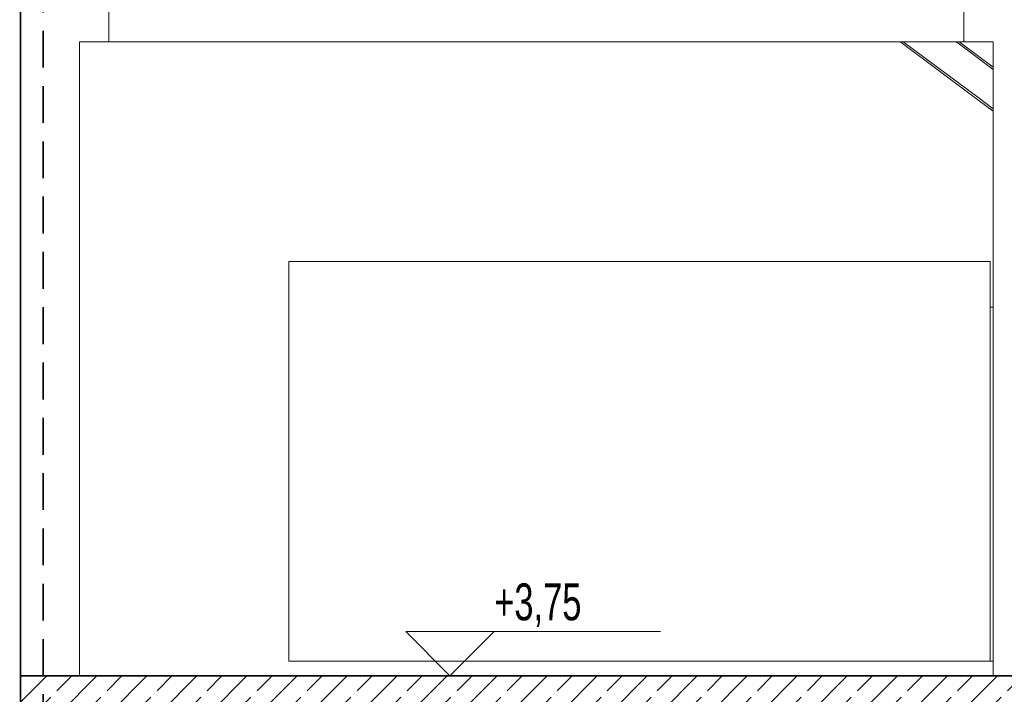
# Model space of a CAD drawing. Header units: metres. Extents: x -17.8 to 10.6, y -3.2 to 13.9.
# Tile 2 of 4: x -13.4 to -6.7, y 3.6 to 8.2. Entities that reach past the tile are written whole.
import ezdxf

# ---------------------------------------------------------------- set-up
doc = ezdxf.new("R2010")
doc.units = ezdxf.units.M
doc.header["$MEASUREMENT"] = 0
doc.linetypes.add('GESTRICHELT2', pattern=[0.375, 0.25, -0.125])
for name, color, linetype in [('40 Treppe', 7, 'Continuous'), ('Neubau_10 Fassade', 7, 'Continuous'), ('Neubau_10 Stütze', 7, 'Continuous'), ('Neubau_20 Decke Roh', 7, 'Continuous'), ('Neubau_20 Träger', 7, 'Continuous'), ('Neubau_70 Lüftung', 7, 'Continuous'), ('Neubau_93 1_100 Bemaßung', 7, 'Continuous')]:
    doc.layers.add(name, color=color, linetype=linetype)
doc.styles.add('ERSTELLTER_STIL_1', font='GOTHIC.TTF', dxfattribs={"width": 0.7})
doc.dimstyles.new('ERSTELLTER_STIL__1', dxfattribs={"dimtxt": 0.25, "dimasz": 0.190285, "dimexe": 0.18, "dimexo": 0.5, "dimgap": 0, "dimtad": 1, "dimzin": 0, "dimdsep": 46, "dimtxsty": 'ERSTELLTER_STIL_1', "dimblk": 'ARROWHEAD_6', "dimblk1": 'ARROWHEAD_6', "dimblk2": 'ARROWHEAD_6', "dimcen": 0.09, "dimclrd": 7, "dimclre": 7, "dimclrt": 7, "dimazin": 0, "dimtfac": 1, "dimtdec": 4, "dimtmove": 0, "dimatfit": 3, "dimfxl": 1, "dimtolj": 1, "dimtzin": 0, "dimarcsym": 0})
doc.dimstyles.new('ERSTELLTER_STIL__2', dxfattribs={"dimtxt": 0.25, "dimasz": 0.190285, "dimexe": 0.18, "dimexo": 0.5, "dimgap": 0, "dimtad": 1, "dimtih": 1, "dimtoh": 1, "dimzin": 0, "dimdsep": 46, "dimtxsty": 'ERSTELLTER_STIL_1', "dimblk": 'ARROWHEAD_6', "dimblk1": 'ARROWHEAD_6', "dimblk2": 'ARROWHEAD_6', "dimcen": 0.09, "dimclrd": 7, "dimclre": 7, "dimclrt": 7, "dimazin": 0, "dimtfac": 1, "dimtdec": 4, "dimtmove": 0, "dimatfit": 3, "dimfxl": 1, "dimtolj": 1, "dimtzin": 0, "dimarcsym": 0})

# ---------------------------------------------------------------- blocks, each defined once
blk = doc.blocks.new('ARROWHEAD_6')
at = {"color": 0, "linetype": 'Continuous', "lineweight": 0}
for p, q in [((-0.5, -0.5), (0.5, 0.5)), ((0, 0), (-1, 0))]:
    blk.add_line(p, q, dxfattribs=at)
blk = doc.blocks.new('*D5')
at = {"layer": 'Neubau_93 1_100 Bemaßung', "color": 7, "linetype": 'Continuous', "lineweight": 13, "transparency": 16777216}
for p, q in [((-15.90164588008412, 3.85015), (-15.70134588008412, 3.64985)), ((-15.30149588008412, 3.75), (-15.98927713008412, 3.75)), ((-15.80149588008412, 0), (-15.80149588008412, 3.75)), ((-15.90164588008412, 0.10015), (-15.70134588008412, -0.10015)), ((-15.30149588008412, 0), (-15.98927713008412, 0)), ((-15.80149588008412, -0.150225), (-15.80149588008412, 0))]:
    blk.add_line(p, q, dxfattribs=at)
at = {"layer": 'Neubau_93 1_100 Bemaßung', "color": 7, "lineweight": 13, "transparency": 16777216, "insert": (-15.82185491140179, 1.635419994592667), "char_height": 0.25, "attachment_point": 7, "rotation": 90, "style": 'ERSTELLTER_STIL_1'}
blk.add_mtext('\\A1;3,75', dxfattribs=at)
blk = doc.blocks.new('*D6')
at = {"layer": 'Neubau_93 1_100 Bemaßung', "color": 7, "linetype": 'Continuous', "lineweight": 13, "transparency": 16777216}
for p, q in [((-15.70134588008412, 8.89985), (-15.90164588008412, 9.10015)), ((-15.80149588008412, 9), (-15.80149588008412, 9.150224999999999)), ((-15.30149588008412, 9), (-15.98927713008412, 9)), ((-15.80149588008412, 3.75), (-15.80149588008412, 9)), ((-15.90164588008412, 3.85015), (-15.70134588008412, 3.64985)), ((-15.30149588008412, 3.75), (-15.98927713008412, 3.75))]:
    blk.add_line(p, q, dxfattribs=at)
at = {"layer": 'Neubau_93 1_100 Bemaßung', "color": 7, "lineweight": 13, "transparency": 16777216, "insert": (-15.82185491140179, 6.135419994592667), "char_height": 0.25, "attachment_point": 7, "rotation": 90, "style": 'ERSTELLTER_STIL_1'}
blk.add_mtext('\\A1;5,25', dxfattribs=at)
blk = doc.blocks.new('*D8')
at = {"layer": 'Neubau_93 1_100 Bemaßung', "color": 7, "linetype": 'Continuous', "lineweight": 13, "transparency": 16777216}
for p, q in [((-15.40068751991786, 3.85015), (-15.20038751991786, 3.64985)), ((-14.80053751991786, 3.75), (-15.48831876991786, 3.75)), ((-15.30053751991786, 3.5), (-15.30053751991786, 3.75)), ((-15.40068751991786, 3.60015), (-15.20038751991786, 3.39985)), ((-14.80053751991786, 3.5), (-15.48831876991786, 3.5))]:
    blk.add_line(p, q, dxfattribs=at)
blk = doc.blocks.new('*D9')
at = {"layer": 'Neubau_93 1_100 Bemaßung', "color": 7, "linetype": 'Continuous', "lineweight": 13, "transparency": 16777216}
for p, q in [((-15.40068751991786, 8.85015), (-15.20038751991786, 8.64985)), ((-14.80053751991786, 8.75), (-15.48831876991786, 8.75)), ((-15.30053751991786, 3.75), (-15.30053751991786, 8.75)), ((-15.40068751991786, 3.85015), (-15.20038751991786, 3.64985)), ((-14.80053751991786, 3.75), (-15.48831876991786, 3.75))]:
    blk.add_line(p, q, dxfattribs=at)
at = {"layer": 'Neubau_93 1_100 Bemaßung', "color": 7, "lineweight": 13, "transparency": 16777216, "char_height": 0.25, "attachment_point": 7, "rotation": 90, "style": 'ERSTELLTER_STIL_1'}
for s, insert in [('\\A1;25', (-15.34416171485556, 8.376010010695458)), ('\\A1;5,00', (-15.32089655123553, 5.873499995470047))]:
    blk.add_mtext(s, dxfattribs=dict(at, insert=insert))
blk = doc.blocks.new('*D21')
at = {"layer": 'Neubau_93 1_100 Bemaßung', "color": 7, "linetype": 'Continuous', "lineweight": 13, "transparency": 16777216}
for p, q in [((-14.8000351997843, 3.85015), (-14.5997351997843, 3.64985)), ((-14.1998851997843, 3.75), (-14.8876664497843, 3.75)), ((-14.6998851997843, 3.5), (-14.6998851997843, 3.75)), ((-14.8000351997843, 3.60015), (-14.5997351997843, 3.39985)), ((-14.1998851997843, 3.5), (-14.8876664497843, 3.5))]:
    blk.add_line(p, q, dxfattribs=at)
blk = doc.blocks.new('*D22')
at = {"layer": 'Neubau_93 1_100 Bemaßung', "color": 7, "linetype": 'Continuous', "lineweight": 13, "transparency": 16777216}
for p, q in [((-14.8000351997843, 8.150150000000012), (-14.5997351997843, 7.949850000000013)), ((-14.1998851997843, 8.050000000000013), (-14.8876664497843, 8.050000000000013)), ((-14.6998851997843, 3.75), (-14.6998851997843, 8.050000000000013)), ((-14.8000351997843, 3.85015), (-14.5997351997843, 3.64985)), ((-14.1998851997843, 3.75), (-14.8876664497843, 3.75))]:
    blk.add_line(p, q, dxfattribs=at)
at = {"layer": 'Neubau_93 1_100 Bemaßung', "color": 7, "lineweight": 13, "transparency": 16777216, "char_height": 0.25, "attachment_point": 7, "rotation": 90, "style": 'ERSTELLTER_STIL_1'}
for s, insert in [('\\A1;4,30', (-14.72024423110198, 5.797339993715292)), ('\\A1;25', (-14.743509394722, 3.850150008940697))]:
    blk.add_mtext(s, dxfattribs=dict(at, insert=insert))
blk = doc.blocks.new('*D23')
at = {"layer": 'Neubau_93 1_100 Bemaßung', "color": 7, "linetype": 'Continuous', "lineweight": 13, "transparency": 16777216}
for p, q in [((-14.8000351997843, 8.85015), (-14.5997351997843, 8.64985)), ((-14.1998851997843, 8.75), (-14.8876664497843, 8.75)), ((-14.6998851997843, 8.050000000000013), (-14.6998851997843, 8.75)), ((-14.8000351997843, 8.150150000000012), (-14.5997351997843, 7.949850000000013)), ((-14.1998851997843, 8.050000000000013), (-14.8876664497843, 8.050000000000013))]:
    blk.add_line(p, q, dxfattribs=at)
at = {"layer": 'Neubau_93 1_100 Bemaßung', "color": 7, "lineweight": 13, "transparency": 16777216, "insert": (-14.743509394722, 8.263080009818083), "char_height": 0.25, "attachment_point": 7, "rotation": 90, "style": 'ERSTELLTER_STIL_1'}
blk.add_mtext('\\A1;70', dxfattribs=at)

msp = doc.modelspace()

# ---------------------------------------------------------------- hatches: boundary and pattern name
at = {"layer": 'Neubau_20 Decke Roh', "linetype": 'Continuous', "lineweight": 0, "true_color": 0x000000}
h = msp.add_hatch(dxfattribs=at)
h.set_pattern_fill('BETON_STAHLBETON', color=18, style=0, pattern_type=2)
h.set_pattern_definition([(44.99999999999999, (0, 0), (-0.1697056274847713, 0.1697056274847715), []), (44.99999999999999, (-0.08485281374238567, 0.08485281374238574), (-0.1697056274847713, 0.1697056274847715), [0.18, -0.06])])
h.paths.add_polyline_path([(-13.4, 3.749999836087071), (-13.4, 3.499999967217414), (0.1999999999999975, 3.499999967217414), (0.1999999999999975, 3.749999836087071)])

# ---------------------------------------------------------------- linework, layer by layer
at = {"color": 7, "linetype": 'GESTRICHELT2', "lineweight": 35}
msp.add_lwpolyline([(-13.24546737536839, 0), (-13.24546737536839, 8.5340001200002), (-13.31296737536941, 8.5340001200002), (-13.31296737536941, 9.084000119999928), (-13.33296737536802, 9.084000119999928), (-13.33296737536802, 9.124000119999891), (-13.39296737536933, 9.124000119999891), (-13.39296737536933, 9.139000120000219), (-13.58296737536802, 9.139000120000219), (-13.58296737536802, 9.124000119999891), (-13.64296737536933, 9.124000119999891), (-13.64296737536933, 9.164000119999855), (-13.66296737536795, 9.154000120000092), (-13.66296737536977, 9.304000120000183), (-13.2253991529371, 9.525001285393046), (-12.28389132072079, 10.0005255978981), (-8.625467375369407, 12.79693400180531)], dxfattribs=at)
at = {"layer": '40 Treppe', "color": 8, "linetype": 'Continuous', "lineweight": 18}
for p, q in [((-7.425842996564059, 8.045772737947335), (-7.431519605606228, 8.050000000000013)), ((-7.164731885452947, 7.85132829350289), (-7.425842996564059, 8.045772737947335)), ((-7.157266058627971, 7.861353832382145), (-7.410590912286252, 8.050000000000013)), ((-7.028853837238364, 8.033793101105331), (-7.050617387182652, 8.050000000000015)), ((-7.021388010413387, 8.043818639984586), (-7.029688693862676, 8.050000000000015)), ((-6.800000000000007, 7.863370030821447), (-7.028853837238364, 8.033793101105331)), ((-6.800000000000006, 7.878955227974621), (-7.021388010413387, 8.043818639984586)), ((-6.903620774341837, 7.656883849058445), (-7.164731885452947, 7.85132829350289)), ((-6.89615494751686, 7.6669093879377), (-7.157266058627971, 7.861353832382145)), ((-6.800000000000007, 7.579719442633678), (-6.903620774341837, 7.656883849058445)), ((-6.800000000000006, 7.595304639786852), (-6.89615494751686, 7.6669093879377))]:
    msp.add_line(p, q, dxfattribs=at)
at = {"layer": 'Neubau_10 Fassade', "color": 7, "linetype": 'Continuous', "lineweight": 25}
msp.add_line((-13.4, 8.75), (-13.4, 3.75), dxfattribs=at)
at = {"layer": 'Neubau_10 Stütze', "color": 8, "linetype": 'Continuous', "lineweight": 18}
for p, q in [((-12.8, 8.05), (-12.8, 8.350000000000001)), ((-7.000000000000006, 8.05), (-7.000000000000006, 8.350000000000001)), ((-13, 3.75), (-13, 8.05)), ((-13, 8.05), (-12.8, 8.05)), ((-7.000000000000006, 8.05), (-6.800000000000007, 8.05)), ((-6.800000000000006, 3.75), (-6.800000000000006, 8.05))]:
    msp.add_line(p, q, dxfattribs=at)
at = {"layer": 'Neubau_20 Decke Roh', "color": 7, "linetype": 'Continuous', "lineweight": 35}
for p, q in [((-13.4, 3.75), (-13.4, 3.5)), ((0.1999999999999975, 3.75), (-13.4, 3.75))]:
    msp.add_line(p, q, dxfattribs=at)
at = {"layer": 'Neubau_20 Träger', "color": 8, "linetype": 'Continuous', "lineweight": 18}
msp.add_line((-7.000000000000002, 8.050000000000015), (-12.8, 8.050000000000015), dxfattribs=at)
at = {"layer": 'Neubau_70 Lüftung', "color": 8, "linetype": 'Continuous', "lineweight": 18}
for p, q in [((-11.58, 3.85), (-11.58, 6.56)), ((-11.58, 6.56), (-6.82, 6.56)), ((-6.82, 3.85), (-6.82, 6.56)), ((-6.820000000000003, 6.25), (-6.8, 6.25)), ((-6.82, 3.85), (-11.58, 3.85)), ((-6.8, 3.85), (-6.820000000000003, 3.85))]:
    msp.add_line(p, q, dxfattribs=at)
at = {"layer": 'Neubau_93 1_100 Bemaßung', "color": 7, "linetype": 'Continuous', "lineweight": 18}
for p, q in [((-10.48591805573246, 3.75), (-10.78591805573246, 4.05)), ((-10.78591805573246, 4.05), (-10.18591805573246, 4.05)), ((-10.18591805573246, 4.05), (-10.48591805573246, 3.75)), ((-10.18591805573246, 4.05), (-9.05705104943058, 4.05))]:
    msp.add_line(p, q, dxfattribs=at)
at = {"layer": 'Neubau_93 1_100 Bemaßung', "color": 7, "linetype": 'Continuous', "lineweight": 13}
for q in [(-10.71091805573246, 3.75), (-10.26091805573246, 3.75)]:
    msp.add_line((-10.48591805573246, 3.75), q, dxfattribs=at)

# ---------------------------------------------------------------- texts
at = {"layer": 'Neubau_93 1_100 Bemaßung', "color": 7, "lineweight": 18, "insert": (-10.18591805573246, 4.080359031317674), "char_height": 0.25, "attachment_point": 7, "style": 'ERSTELLTER_STIL_1'}
msp.add_mtext('\\A1;+3,75', dxfattribs=at)

# ---------------------------------------------------------------- dimensions: what is measured, and where the dimension line sits
at = {"layer": 'Neubau_93 1_100 Bemaßung', "color": 7, "linetype": 'Continuous', "lineweight": 13}
for base, p1, p2 in [((-13.4, 11.873148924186), (-13.4, 0), (-13.4, 3.75)), ((-13.40000000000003, 11.873148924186), (-13.4, 3.75), (-13.40000000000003, 9))]:
    msp.add_linear_dim(base=base, p1=p1, p2=p2, location=(-13.31593500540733, 12.048148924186), dimstyle='ERSTELLTER_STIL__2', dxfattribs=at).render()
for base, p1, p2, picture, middle in [((-15.80149588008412, 9), (-12.92723343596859, 3.75), (-12.92723343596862, 9), '*D6', (-15.97649588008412, 6.459064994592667)), ((-15.30053751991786, 8.75), (-12.92723343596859, 3.75), (-12.92723343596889, 8.75), '*D9', (-15.47553751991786, 6.197144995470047)), ((-14.6998851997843, 8.75), (-10.58925719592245, 8.050000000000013), (-10.98925719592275, 8.75), '*D23', (-14.8748851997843, 8.453337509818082)), ((-14.6998851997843, 8.050000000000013), (-10.98925719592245, 3.75), (-10.58925719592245, 8.050000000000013), '*D22', (-14.8748851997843, 6.120984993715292)), ((-14.6998851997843, 3.75), (-10.98925719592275, 3.5), (-10.98925719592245, 3.75), '*D21', (-14.8748851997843, 4.040407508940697)), ((-15.80149588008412, 3.75), (-12.92723343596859, 0), (-12.92723343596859, 3.75), '*D5', (-15.97649588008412, 1.959064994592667)), ((-15.30053751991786, 3.75), (-12.92723343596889, 3.5), (-12.92723343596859, 3.75), '*D8', (-15.47553751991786, 3.316267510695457))]:
    dim = msp.add_linear_dim(base=base, p1=p1, p2=p2, angle=90, dimstyle='ERSTELLTER_STIL__1', dxfattribs=at)
    dim.commit()
    dim.dimension.update_dxf_attribs({"geometry": picture, "text_midpoint": middle, "dimtype": 160, "text_rotation": 90})

doc.saveas('drawing.dxf')
